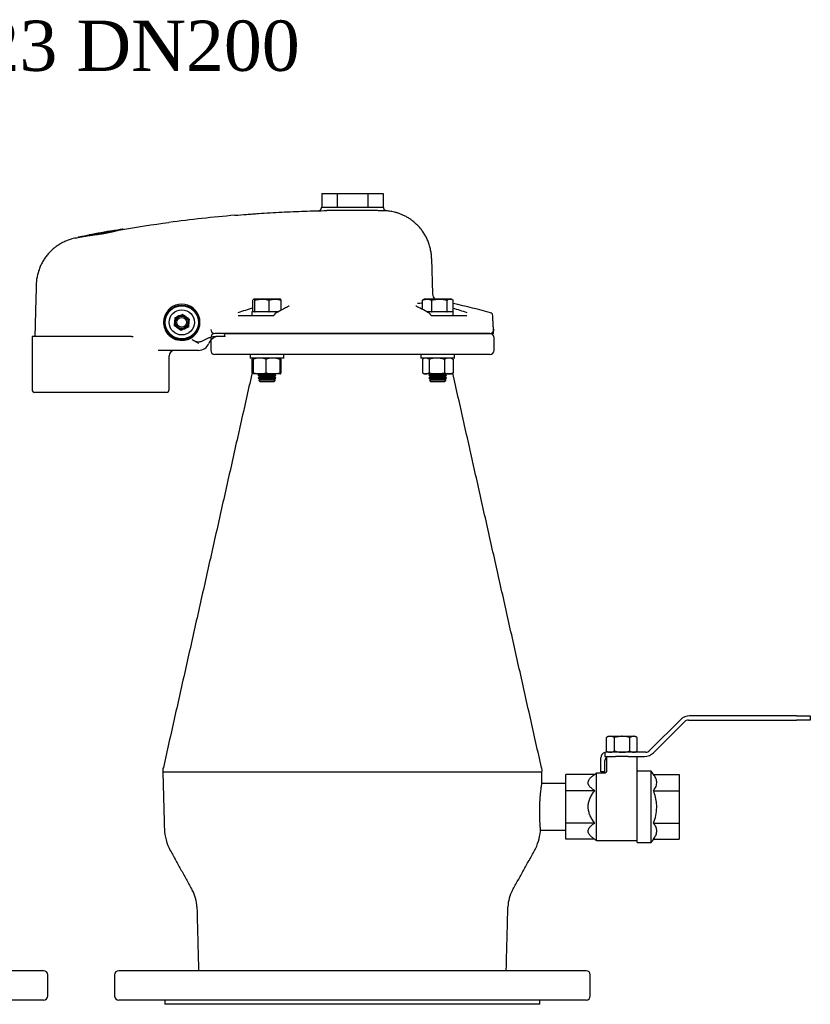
# Model space of a CAD drawing. Extents: x -644 to 6742, y -4733 to 593.
# Tile 39 of 53: x 2933 to 3498, y -1373 to -670. Entities that reach past the tile are written whole.
import ezdxf

# ---------------------------------------------------------------- set-up
doc = ezdxf.new("R2010")
doc.units = 0
doc.header["$LTSCALE"] = 25
doc.layers.get('0').update_dxf_attribs({"linetype": 'CONTINUOUS'})
doc.layers.add('GUF', color=7, linetype='CONTINUOUS')
doc.styles.add('ROMAND', font='georgia.TTF')

msp = doc.modelspace()

# ---------------------------------------------------------------- linework, layer by layer
at = {"color": 7, "linetype": 'CONTINUOUS'}
for p, q in [((3148.99, -793.65), (3148.99, -803.65)), ((3148.99, -793.65), (3159.96, -793.65)), ((3159.96, -793.65), (3159.96, -803.65)), ((3159.96, -793.65), (3181.9, -793.65)), ((3181.9, -793.65), (3192.87, -793.65)), ((3181.9, -793.65), (3181.9, -803.65)), ((3192.87, -793.65), (3192.87, -803.65)), ((3170.93, -803.65), (3148.7, -803.65)), ((3193.16, -803.65), (3170.93, -803.65)), ((3227.47, -839.98), (3228.14, -865.39)), ((3099.82, -878.25), (3099.82, -869.77)), ((3118.56, -869.01), (3100.58, -869.01)), ((3101.16, -878.25), (3101.16, -869.77)), ((3111.29, -878.25), (3111.29, -869.77)), ((3119.31, -869.01), (3118.56, -869.01)), ((3120.07, -876.9), (3120.07, -869.77)), ((3221, -876.49), (3221, -869.77)), ((3241.28, -869.01), (3222.56, -869.01)), ((3227.63, -878.25), (3227.63, -869.77)), ((3238.54, -878.25), (3238.54, -869.77)), ((3242.84, -878.25), (3242.84, -869.77)), ((3101.14, -878.25), (3099.04, -878.25)), ((3101.14, -878.25), (3101.16, -878.25)), ((3101.16, -878.25), (3101.35, -878.25)), ((3111.1, -878.25), (3101.35, -878.25)), ((3111.1, -878.25), (3111.29, -878.25)), ((3117.72, -878.25), (3111.29, -878.25)), ((3111.29, -878.25), (3111.45, -878.25)), ((3227.51, -878.25), (3224.18, -878.25)), ((3227.51, -878.25), (3227.63, -878.25)), ((3227.63, -878.25), (3227.82, -878.25)), ((3238.27, -878.25), (3227.82, -878.25)), ((3238.34, -878.25), (3238.54, -878.25)), ((3242.82, -878.25), (3238.54, -878.25)), ((3238.54, -878.25), (3238.62, -878.25)), ((3242.82, -878.25), (3242.84, -878.25)), ((3089.19, -880.65), (3114.61, -880.65)), ((3227.25, -880.65), (3252.67, -880.65)), ((3013.02, -895.65), (2941.93, -895.65)), ((3013.02, -895.65), (3014.2, -895.65)), ((3269.13, -893.65), (3072.63, -893.65)), ((3101.41, -893.65), (3072.63, -893.65)), ((3269.13, -893.65), (3072.63, -893.65)), ((3101.41, -893.65), (3072.63, -893.65)), ((3075.43, -895.65), (3073.33, -895.65)), ((3080.03, -893.65), (3271.83, -893.65)), ((3269.13, -893.65), (3101.41, -893.65)), ((3269.13, -893.65), (3101.41, -893.65)), ((3044.37, -905.65), (3032.15, -905.65)), ((3060.88, -905.65), (3044.37, -905.65)), ((3101.41, -908.65), (3072.63, -908.65)), ((3121.89, -911.15), (3097.89, -911.15)), ((3098.93, -912), (3098.93, -921.68)), ((3099.96, -912), (3099.96, -921.68)), ((3269.13, -908.65), (3101.41, -908.65)), ((3109.01, -912), (3109.01, -921.68)), ((3118.94, -912), (3118.94, -921.68)), ((3119.83, -912), (3119.83, -921.68)), ((3231.87, -911.15), (3219.87, -911.15)), ((3220.9, -912), (3220.9, -921.68)), ((3225.62, -912), (3225.62, -921.68)), ((3243.87, -911.15), (3231.87, -911.15)), ((3236.58, -912), (3236.58, -921.68)), ((3242.83, -912), (3242.83, -921.68)), ((3104.48, -922.53), (3100.38, -922.53)), ((3109.89, -923.47), (3103.54, -923.47)), ((3109.89, -925.34), (3103.54, -925.34)), ((3109.89, -926.96), (3103.97, -926.96)), ((3113.98, -922.53), (3104.48, -922.53)), ((3109.89, -924.4), (3105.16, -924.4)), ((3109.89, -926.28), (3105.16, -926.28)), ((3116.24, -923.47), (3109.89, -923.47)), ((3114.62, -924.4), (3109.89, -924.4)), ((3116.24, -925.34), (3109.89, -925.34)), ((3114.62, -926.28), (3109.89, -926.28)), ((3115.81, -926.96), (3109.89, -926.96)), ((3119.39, -922.53), (3113.98, -922.53)), ((3223.26, -922.53), (3222.34, -922.53)), ((3231.1, -922.53), (3223.26, -922.53)), ((3238.22, -923.47), (3225.52, -923.47)), ((3238.22, -925.34), (3225.52, -925.34)), ((3237.78, -926.96), (3225.95, -926.96)), ((3236.59, -924.4), (3227.14, -924.4)), ((3236.59, -926.28), (3227.14, -926.28)), ((3239.71, -922.53), (3231.1, -922.53)), ((3241.39, -922.53), (3239.71, -922.53)), ((3109.89, -928.15), (3105.16, -928.15)), ((3114.62, -928.15), (3109.89, -928.15)), ((3236.59, -928.15), (3227.14, -928.15)), ((3037.93, -935.65), (2943.93, -935.65)), ((3488.14, -1166.65), (3411.87, -1166.65)), ((3488.14, -1166.65), (3498.14, -1166.65)), ((3498.14, -1166.65), (3498.14, -1169.65)), ((3405.5, -1169.29), (3383.31, -1191.48)), ((3386.02, -1193.02), (3408.21, -1170.82)), ((3411.04, -1169.65), (3488.14, -1169.65)), ((3498.14, -1169.65), (3488.14, -1169.65)), ((3352.39, -1191.8), (3352.39, -1182.12)), ((3353.85, -1181.27), (3355.29, -1181.27)), ((3355.29, -1181.27), (3363.69, -1181.27)), ((3358.19, -1191.8), (3358.19, -1182.12)), ((3363.69, -1181.27), (3371.78, -1181.27)), ((3369.18, -1191.8), (3369.18, -1182.12)), ((3371.78, -1181.27), (3372.9, -1181.27)), ((3374.37, -1191.8), (3374.37, -1182.12)), ((3351.38, -1192.78), (3351.38, -1195.65)), ((3380.48, -1192.65), (3352.38, -1192.65)), ((3348.38, -1206.65), (3348.38, -1196.65)), ((3351.38, -1195.65), (3358.92, -1195.65)), ((3351.38, -1206.65), (3351.38, -1198.65)), ((3367.84, -1195.65), (3358.92, -1195.65)), ((3367.84, -1195.65), (3379.65, -1195.65)), ((3306.35, -1206.81), (3035.41, -1206.81)), ((3344.02, -1208.56), (3323.38, -1208.56)), ((3323.38, -1220.11), (3323.38, -1208.56)), ((3345.38, -1231.65), (3345.38, -1207.65)), ((3351.38, -1206.65), (3348.38, -1206.65)), ((3374.38, -1231.65), (3374.38, -1206.15)), ((3384.38, -1231.65), (3384.38, -1206.15)), ((3386.13, -1208.56), (3404.38, -1208.56)), ((3404.38, -1208.56), (3404.38, -1220.11)), ((3344.02, -1220.11), (3323.38, -1220.11)), ((3323.38, -1243.2), (3323.38, -1220.11)), ((3386.13, -1220.11), (3404.38, -1220.11)), ((3404.38, -1220.11), (3404.38, -1243.2)), ((3345.38, -1255.65), (3345.38, -1231.65)), ((3374.38, -1257.15), (3374.38, -1231.65)), ((3384.38, -1257.15), (3384.38, -1231.65)), ((3344.02, -1243.2), (3323.38, -1243.2)), ((3323.38, -1254.75), (3323.38, -1243.2)), ((3386.13, -1243.2), (3404.38, -1243.2)), ((3404.38, -1243.2), (3404.38, -1254.75)), ((3344.02, -1254.75), (3323.38, -1254.75)), ((3386.13, -1254.75), (3404.38, -1254.75)), ((2950.15, -1348.65), (2628.86, -1348.65)), ((3234.79, -1348.65), (3003.88, -1348.65)), ((3337.88, -1348.65), (3234.79, -1348.65)), ((2950.15, -1369.65), (2628.86, -1369.65)), ((3234.79, -1369.65), (3003.88, -1369.65)), ((3337.88, -1369.65), (3234.79, -1369.65)), ((3222.16, -1372.65), (3036.88, -1372.65)), ((3304.88, -1372.65), (3222.16, -1372.65))]:
    msp.add_line(p, q, dxfattribs=at)
for radius in [12.35, 11.85, 9, 4.5, 3.5]:
    msp.add_circle((3048.93, -885.65), radius, dxfattribs=at)
for centre, radius, start, end in [((3146.49, -803.95), 2, 271.43051, 349.91647), ((3150.43, -804.65), 2, 150, 169.84485), ((3191.43, -804.65), 2, 9.58179, 30), ((3170.93, -1805.65), 1000, 94.82156, 97.53597), ((3170.93, -1805.65), 1000.3, 100.21589, 100.73293), ((3170.93, -1805.65), 1000.3, 99.97598, 100.21589), ((3170.93, -1805.65), 1000.3, 100.73293, 100.84955), ((3233.14, -865.26), 5, 181.5, 228.6147), ((3048.93, -885.65), 13, 310.0749, 110.52704), ((3175.11, -1132.98), 268.33, 106.29506, 108.71068), ((3217.81, -875.58), 0.65, 61.44952, 89.30655), ((3170.93, -1214.76), 350, 73.47843, 78.14472), ((3166.71, -1133.13), 268.49, 71.2899, 73.52821), ((3048.93, -885.65), 5, 174.34359, 234.34359), ((3048.93, -885.65), 5, 114.34359, 174.34359), ((3048.93, -885.65), 5, 54.34359, 114.34359), ((3048.93, -885.65), 5, 354.34359, 54.34359), ((3270.2, -880.09), 0.91, 3, 73.47843), ((3048.93, -885.65), 5, 234.34359, 294.34359), ((3048.93, -885.65), 5, 294.34359, 354.34359), ((3072.63, -890.65), 3, 180, 270), ((3072.63, -890.65), 3, 180, 270), ((3269.13, -890.65), 3, 270, 0), ((3269.13, -890.65), 3, 270, 0), ((2945.93, -895.65), 2, 178.5, 180), ((3048.93, -885.65), 13, 249.47296, 249.91527), ((3048.93, -885.65), 13, 290.08473, 309.35264), ((3075.71, -903.65), 8, 91.8131, 157.97569), ((3072.63, -896.65), 3, 90, 180), ((3072.63, -896.65), 3, 90, 180), ((3269.13, -896.65), 3, 360, 90), ((3269.13, -896.65), 3, 360, 90), ((3269.18, -896.65), 3, 0, 90), ((3043.93, -909.65), 4, 90, 180), ((3060.88, -897.65), 8, 270, 337.97569), ((3072.63, -905.65), 3, 180, 270), ((3072.63, -905.65), 3, 180, 270), ((3269.13, -905.65), 3, 270, 0), ((3269.13, -905.65), 3, 270, 0), ((2943.93, -933.65), 2, 180, 270), ((3037.93, -933.65), 2, 270, 0), ((3411.87, -1175.65), 9, 90, 135), ((3411.04, -1173.65), 4, 90, 135), ((3352.38, -1196.65), 4, 104.47751, 180), ((3352.38, -1196.65), 4, 90, 104.47751), ((3379.65, -1186.65), 9, 270, 315), ((3380.48, -1188.65), 4, 270, 315), ((3354.38, -1198.65), 3, 123.61417, 180), ((3070.46, -1246.35), 34, 181.5, 209.08252), ((3271.3, -1246.35), 34, 330.91748, 355.33362), ((3033.75, -1303.8), 26, 1.5, 29.08252), ((3308.01, -1303.8), 26, 150.91748, 178.5), ((2950.15, -1351.65), 3, 0, 90), ((3003.88, -1351.65), 3, 90, 180), ((3337.88, -1351.65), 3, 0, 90), ((2950.15, -1366.65), 3, 270, 0), ((3003.88, -1366.65), 3, 180, 270), ((3337.88, -1366.65), 3, 270, 0)]:
    msp.add_arc(centre, radius, start, end, dxfattribs=at)
for points, knots in [([(3086.88, -809.19), (3089.69, -808.95), (3092.5, -808.73), (3096.7, -808.41), (3098.11, -808.31), (3100.91, -808.11), (3102.31, -808.01), (3109.31, -807.54), (3114.85, -807.21), (3125.82, -806.66), (3131.25, -806.43), (3142, -806.06), (3147.32, -805.92), (3152.58, -805.82)], [0, 0, 0, 0, 0.125, 0.125, 0.1875, 0.1875, 0.25, 0.25, 0.5, 0.5, 0.75, 0.75, 1, 1, 1, 1]), ([(3160.93, -805.8), (3159.35, -805.81), (3157.83, -805.81), (3155.04, -805.8), (3153.76, -805.8), (3152.58, -805.82)], [0, 0, 0, 0, 0.5, 0.5, 1, 1, 1, 1]), ([(3195.17, -806), (3195.14, -806), (3195.08, -806), (3194.13, -805.98), (3192.52, -805.95), (3190.31, -805.91), (3187.53, -805.87), (3184.29, -805.83), (3180.66, -805.79), (3176.76, -805.77), (3172.7, -805.76), (3168.63, -805.76), (3164.64, -805.77), (3162.17, -805.79), (3160.93, -805.8)], [0, 0, 0, 0, 0.072052, 0.158036, 0.242655, 0.327273, 0.411979, 0.496686, 0.581417, 0.666148, 0.750793, 0.835439, 0.91772, 1, 1, 1, 1]), ([(3194.84, -805.91), (3194.73, -805.89), (3194.48, -805.82), (3194.06, -805.55), (3193.66, -805.08), (3193.42, -804.62), (3193.42, -804.36), (3193.42, -804.33)], [0, 0, 0, 0, 0.13979, 0.348436, 0.651179, 0.959877, 1, 1, 1, 1]), ([(3227.46, -839.98), (3227.46, -839.88), (3227.48, -838.68), (3227.23, -836.41), (3226.69, -833.22), (3225.84, -830.15), (3224.75, -827.22), (3223.43, -824.45), (3221.9, -821.85), (3220.18, -819.43), (3218.31, -817.21), (3216.31, -815.2), (3214.2, -813.4), (3212.02, -811.81), (3209.79, -810.44), (3207.55, -809.27), (3205.34, -808.31), (3203.18, -807.54), (3201.12, -806.95), (3199.2, -806.53), (3197.48, -806.24), (3196.16, -806.08), (3195.42, -806.02), (3195.17, -806)], [0, 0, 0, 0, 0.005892, 0.0699394, 0.13287, 0.194729, 0.25554, 0.3153075, 0.3740184, 0.4316421, 0.4881297, 0.5434111, 0.5973925, 0.6499505, 0.7009252, 0.75011, 0.7972378, 0.8419624, 0.8838328, 0.9222632, 0.9565008, 0.985613, 1, 1, 1, 1]), ([(2974.96, -824.74), (2974.95, -824.74), (2974.88, -824.75), (2975.18, -824.69), (2975.85, -824.56), (2976.99, -824.33), (2978.49, -824.04), (2980.35, -823.68), (2982.49, -823.26), (2984.91, -822.8), (2987.73, -822.27), (2989.78, -821.89), (2990.93, -821.68)], [0, 0, 0, 0, 0.015864, 0.118948, 0.22502, 0.328191, 0.434283, 0.538789, 0.646221, 0.752621, 0.86202, 1, 1, 1, 1]), ([(2988.13, -822.89), (2988.98, -822.79), (2989.82, -822.67), (2991.51, -822.43), (2992.36, -822.3), (2993.62, -822.08), (2994.04, -822.01), (2994.87, -821.86), (2995.28, -821.78), (2996.48, -821.54), (2997.26, -821.37), (2998.39, -821.11), (2998.77, -821.03), (2999.49, -820.85), (2999.85, -820.77), (3000.87, -820.51), (3001.51, -820.35), (3002.42, -820.12), (3002.71, -820.04), (3003.27, -819.9), (3003.54, -819.83), (3004.3, -819.65), (3004.75, -819.56), (3005.15, -819.49)], [0, 0, 0, 0, 0.125, 0.125, 0.25, 0.25, 0.3125, 0.3125, 0.375, 0.375, 0.5, 0.5, 0.5625, 0.5625, 0.625, 0.625, 0.75, 0.75, 0.8125, 0.8125, 0.875, 0.875, 1, 1, 1, 1]), ([(2990.93, -821.68), (2991.83, -821.52), (2993.65, -821.19), (2996.29, -820.72), (2998.8, -820.27), (3001.06, -819.88), (3003.05, -819.54), (3004.66, -819.27), (3005.88, -819.06), (3006.63, -818.94), (3006.97, -818.88), (3006.9, -818.89), (3006.89, -818.9)], [0, 0, 0, 0, 0.107927, 0.218961, 0.326895, 0.43801, 0.544991, 0.655163, 0.760598, 0.869163, 0.973362, 1, 1, 1, 1]), ([(2973.28, -825.38), (2973.25, -825.39), (2973.04, -825.43), (2973, -825.44), (2972.95, -825.45), (2972.94, -825.45), (2972.93, -825.45), (2972.9, -825.46), (2972.86, -825.47), (2972.75, -825.49), (2972.52, -825.54), (2971.74, -825.71), (2970.1, -826.12), (2967.8, -826.87), (2965.06, -828), (2962.41, -829.37), (2959.85, -831.01), (2957.58, -832.74), (2955.44, -834.65), (2953.4, -836.8), (2951.52, -839.17), (2949.83, -841.73), (2948.36, -844.45), (2947.13, -847.3), (2946.15, -850.26), (2945.44, -853.32), (2945.01, -856.18), (2944.95, -858.02), (2944.92, -858.82)], [0, 0, 0, 0, 0.005064, 0.041253, 0.045999, 0.048589, 0.050041, 0.050677, 0.051385, 0.053155, 0.057434, 0.065503, 0.101767, 0.159804, 0.211619, 0.281319, 0.340412, 0.395555, 0.453935, 0.513952, 0.575067, 0.636922, 0.699291, 0.762025, 0.825026, 0.888223, 0.951567, 1, 1, 1, 1]), ([(2973.28, -825.38), (2973.1, -825.42), (2972.74, -825.49), (2973.81, -825.27), (2975.62, -824.91), (2977.11, -824.62), (2977.61, -824.52)], [0, 0, 0, 0, 0.27134, 0.557064, 0.851098, 1, 1, 1, 1]), ([(2977.61, -824.52), (2978.22, -824.4), (2978.9, -824.27), (2980.04, -824.07), (2980.44, -824), (2981.28, -823.87), (2981.72, -823.8), (2983.07, -823.59), (2984.01, -823.45), (2985.51, -823.24), (2986.03, -823.17), (2987.07, -823.03), (2987.6, -822.96), (2988.13, -822.89)], [0, 0, 0, 0, 0.25, 0.25, 0.375, 0.375, 0.5, 0.5, 0.75, 0.75, 0.875, 0.875, 1, 1, 1, 1]), ([(3099.82, -869.77), (3099.98, -869.51), (3100.3, -868.99), (3100.76, -869.09), (3101.04, -869.57), (3101.16, -869.77)], [0, 0, 0, 0, 0.35992, 0.730738, 1, 1, 1, 1]), ([(3101.16, -869.77), (3101.83, -869.62), (3103.6, -869.21), (3106.58, -868.98), (3109.3, -869.3), (3110.86, -869.67), (3111.29, -869.77)], [0, 0, 0, 0, 0.20045, 0.5311745, 0.8719083, 1, 1, 1, 1]), ([(3111.29, -869.77), (3112.33, -869.51), (3114.45, -868.99), (3117.44, -869.09), (3119.29, -869.57), (3120.07, -869.77)], [0, 0, 0, 0, 0.359919, 0.730739, 1, 1, 1, 1]), ([(3120.07, -869.77), (3119.91, -869.45), (3119.73, -869.1), (3119.56, -869.15), (3119.54, -869.15)], [0, 0, 0, 0, 0.912988, 1, 1, 1, 1]), ([(3217.28, -872.05), (3217.37, -872.03), (3217.81, -871.92), (3219.06, -871.84), (3220.23, -871.79), (3220.98, -871.83), (3221, -871.83)], [0, 0, 0, 0, 0.114839, 0.550738, 0.98662, 1, 1, 1, 1]), ([(3221, -869.77), (3221.79, -869.51), (3223.39, -868.99), (3225.64, -869.09), (3227.04, -869.57), (3227.63, -869.77)], [0, 0, 0, 0, 0.359919, 0.730738, 1, 1, 1, 1]), ([(3227.63, -869.77), (3228.92, -869.51), (3231.56, -868.99), (3235.27, -869.09), (3237.57, -869.57), (3238.54, -869.77)], [0, 0, 0, 0, 0.35992, 0.730738, 1, 1, 1, 1]), ([(3238.54, -869.77), (3238.82, -869.62), (3239.58, -869.21), (3240.84, -868.98), (3241.99, -869.3), (3242.66, -869.67), (3242.84, -869.77)], [0, 0, 0, 0, 0.20045, 0.5311745, 0.8719083, 1, 1, 1, 1]), ([(3044.37, -873.48), (3043.31, -873.88), (3042.31, -874.41), (3040.94, -875.39), (3040.49, -875.75), (3039.66, -876.52), (3039.28, -876.93), (3038.56, -877.79), (3038.23, -878.25), (3037.78, -878.97), (3037.63, -879.22), (3037.37, -879.71), (3037.24, -879.96), (3036.89, -880.73), (3036.69, -881.26), (3036.43, -882.06), (3036.36, -882.33), (3036.23, -882.88), (3036.17, -883.16), (3035.93, -884.56), (3035.88, -885.68), (3036.03, -887.37), (3036.12, -887.94), (3036.37, -889.04), (3036.53, -889.58), (3036.91, -890.63), (3037.14, -891.15), (3037.66, -892.16), (3037.96, -892.64), (3038.6, -893.57), (3038.95, -894), (3039.71, -894.84), (3040.13, -895.23), (3040.56, -895.6)], [0, 0, 0, 0, 0.125, 0.125, 0.1875, 0.1875, 0.25, 0.25, 0.3125, 0.3125, 0.34375, 0.34375, 0.375, 0.375, 0.4375, 0.4375, 0.46875, 0.46875, 0.5, 0.5, 0.625, 0.625, 0.6875, 0.6875, 0.75, 0.75, 0.8125, 0.8125, 0.875, 0.875, 0.9375, 0.9375, 1, 1, 1, 1]), ([(3123.77, -874.99), (3122.86, -875.44), (3120.39, -876.67), (3117.94, -878.04), (3116.39, -878.91)], [0, 0, 0, 0, 0.368455, 1, 1, 1, 1]), ([(3124.2, -874.78), (3124.19, -874.78), (3124.07, -874.85), (3123.9, -874.93), (3123.75, -875)], [0, 0, 0, 0, 0.090542, 1, 1, 1, 1]), ([(3125.52, -873.85), (3125.52, -873.84), (3125.53, -873.81), (3125.36, -874.04), (3124.94, -874.36), (3124.45, -874.64), (3124.2, -874.78)], [0, 0, 0, 0, 0.117836, 0.395153, 0.688502, 1, 1, 1, 1]), ([(3217.69, -874.79), (3217.69, -874.79), (3217.33, -874.62), (3216.91, -874.34), (3216.46, -874), (3216.33, -873.8), (3216.34, -873.84), (3216.35, -873.85)], [0, 0, 0, 0, 0.000874, 0.351247, 0.643403, 0.914132, 1, 1, 1, 1]), ([(3225.47, -878.91), (3224.57, -878.4), (3222.12, -877.01), (3219.65, -875.77), (3218.09, -874.99)], [0, 0, 0, 0, 0.36844, 1, 1, 1, 1]), ([(3226.1, -879.26), (3226.03, -879.22), (3225.8, -879.11), (3225.61, -878.99), (3225.48, -878.92)], [0, 0, 0, 0, 0.323012, 1, 1, 1, 1]), ([(3043.96, -885.16), (3043.96, -885.09), (3044.06, -884.12), (3044.15, -883.17), (3044.24, -882.29)], [0, 0, 0, 0, 0.0702, 1, 1, 1, 1]), ([(3046.87, -881.1), (3046.93, -881.07), (3047.82, -880.67), (3048.69, -880.27), (3049.5, -879.91)], [0, 0, 0, 0, 0.0702, 1, 1, 1, 1]), ([(3049.5, -879.91), (3050.07, -880.31), (3050.84, -880.87), (3051.63, -881.44), (3051.85, -881.59)], [0, 0, 0, 0, 0.731367, 1, 1, 1, 1]), ([(3051.85, -881.59), (3052.44, -882.01), (3053.23, -882.58), (3054, -883.13), (3054.19, -883.27)], [0, 0, 0, 0, 0.742447, 1, 1, 1, 1]), ([(3115.29, -879.88), (3115.28, -879.94), (3115.24, -880.11), (3115.11, -880.35), (3114.92, -880.55), (3114.74, -880.65), (3114.65, -880.64), (3114.62, -880.64)], [0, 0, 0, 0, 0.112531, 0.331341, 0.552838, 0.789374, 1, 1, 1, 1]), ([(3115.77, -879.26), (3115.76, -879.27), (3115.67, -879.31), (3115.51, -879.44), (3115.36, -879.65), (3115.32, -879.82), (3115.31, -879.89)], [0, 0, 0, 0, 0.054805, 0.36648, 0.755892, 1, 1, 1, 1]), ([(3226.56, -879.89), (3226.55, -879.83), (3226.52, -879.69), (3226.4, -879.51), (3226.26, -879.36), (3226.15, -879.29), (3226.1, -879.26)], [0, 0, 0, 0, 0.218517, 0.513595, 0.777355, 1, 1, 1, 1]), ([(3227.23, -880.64), (3227.19, -880.64), (3227.09, -880.64), (3226.88, -880.5), (3226.7, -880.26), (3226.59, -880.03), (3226.57, -879.9), (3226.57, -879.88)], [0, 0, 0, 0, 0.2574558, 0.5143795, 0.7363779, 0.9694665, 1, 1, 1, 1]), ([(3046.02, -889.72), (3045.8, -889.56), (3045.01, -888.99), (3044.24, -888.44), (3043.67, -888.03)], [0, 0, 0, 0, 0.268634, 1, 1, 1, 1]), ([(3048.36, -891.4), (3048.17, -891.26), (3047.4, -890.71), (3046.61, -890.14), (3046.02, -889.72)], [0, 0, 0, 0, 0.2575511, 1, 1, 1, 1]), ([(3050.99, -890.21), (3050.93, -890.24), (3050.04, -890.64), (3049.17, -891.03), (3048.36, -891.4)], [0, 0, 0, 0, 0.0702, 1, 1, 1, 1]), ([(3053.91, -886.15), (3053.9, -886.21), (3053.8, -887.18), (3053.71, -888.13), (3053.62, -889.02)], [0, 0, 0, 0, 0.0702, 1, 1, 1, 1]), ([(3040.69, -895.71), (3041.24, -896.16), (3041.83, -896.56), (3043.06, -897.27), (3043.7, -897.58), (3044.37, -897.83)], [0, 0, 0, 0, 0.5, 0.5, 1, 1, 1, 1]), ([(3053.4, -897.86), (3052.68, -898.13), (3051.94, -898.32), (3050.83, -898.52), (3050.45, -898.57), (3049.69, -898.64), (3049.31, -898.65), (3048.17, -898.65), (3047.41, -898.59), (3046.3, -898.39), (3045.93, -898.31), (3045.19, -898.11), (3044.83, -897.99), (3044.47, -897.86)], [0, 0, 0, 0, 0.25, 0.25, 0.375, 0.375, 0.5, 0.5, 0.75, 0.75, 0.875, 0.875, 1, 1, 1, 1]), ([(3056.11, -897.86), (3056.74, -898.18), (3057.38, -898.51), (3058.35, -898.96), (3058.68, -899.1), (3059.36, -899.34), (3059.7, -899.43), (3060.23, -899.53), (3060.4, -899.55), (3060.76, -899.57), (3060.94, -899.57), (3061.48, -899.55), (3061.83, -899.48), (3062.51, -899.3), (3062.85, -899.18), (3063.52, -898.91), (3063.84, -898.76), (3064.81, -898.29), (3065.45, -897.96), (3066.74, -897.33), (3067.39, -897.03), (3068.72, -896.5), (3069.4, -896.27), (3070.8, -895.9), (3071.51, -895.77), (3072.23, -895.71)], [0, 0, 0, 0, 0.125, 0.125, 0.1875, 0.1875, 0.25, 0.25, 0.28125, 0.28125, 0.3125, 0.3125, 0.375, 0.375, 0.4375, 0.4375, 0.5, 0.5, 0.625, 0.625, 0.75, 0.75, 0.875, 0.875, 1, 1, 1, 1]), ([(3056.11, -897.86), (3056.94, -898.28), (3057.75, -898.73), (3058.94, -899.43), (3059.33, -899.67), (3059.92, -900.03), (3060.11, -900.16), (3060.5, -900.4), (3060.69, -900.53), (3060.88, -900.65)], [0, 0, 0, 0, 0.5, 0.5, 0.75, 0.75, 0.875, 0.875, 1, 1, 1, 1]), ([(3079.94, -895.65), (3079.78, -895.65), (3079.59, -895.65), (3079.14, -895.65), (3078.88, -895.65), (3078.32, -895.65), (3078.02, -895.65), (3077.37, -895.65), (3077.02, -895.65), (3076.67, -895.65)], [0, 0, 0, 0, 0.25, 0.25, 0.5, 0.5, 0.75, 0.75, 1, 1, 1, 1]), ([(3079.94, -895.65), (3079.92, -895.65), (3079.89, -895.64), (3079.86, -895.59), (3079.84, -895.56), (3079.8, -895.45), (3079.77, -895.37), (3079.71, -895.12), (3079.68, -894.94), (3079.59, -894.4), (3079.55, -894.03), (3079.51, -893.65)], [0, 0, 0, 0, 0.0625, 0.0625, 0.125, 0.125, 0.25, 0.25, 0.5, 0.5, 1, 1, 1, 1]), ([(3100.19, -911.37), (3100.13, -911.38), (3099.7, -911.47), (3099.29, -911.76), (3098.93, -912)], [0, 0, 0, 0, 0.127288, 1, 1, 1, 1]), ([(3099.96, -912), (3100.03, -911.77), (3100.17, -911.29), (3100.32, -911.2), (3100.4, -911.15)], [0, 0, 0, 0, 0.4954579, 1, 1, 1, 1]), ([(3104.48, -911.15), (3103.34, -911.25), (3101.81, -911.38), (3100.34, -911.88), (3099.96, -912)], [0, 0, 0, 0, 0.742448, 1, 1, 1, 1]), ([(3109.01, -912), (3107.92, -911.67), (3106.43, -911.21), (3104.89, -911.17), (3104.48, -911.15)], [0, 0, 0, 0, 0.7313663, 1, 1, 1, 1]), ([(3113.98, -911.15), (3113.86, -911.15), (3112.97, -911.16), (3111.29, -911.35), (3109.77, -911.78), (3109.01, -912)], [0, 0, 0, 0, 0.070091, 0.530785, 1, 1, 1, 1]), ([(3118.94, -912), (3118.14, -911.77), (3116.51, -911.29), (3114.83, -911.2), (3113.98, -911.15)], [0, 0, 0, 0, 0.495458, 1, 1, 1, 1]), ([(3119.39, -911.15), (3119.38, -911.15), (3119.3, -911.16), (3119.15, -911.35), (3119.01, -911.78), (3118.94, -912)], [0, 0, 0, 0, 0.070092, 0.530785, 1, 1, 1, 1]), ([(3119.83, -912), (3119.76, -911.77), (3119.61, -911.29), (3119.46, -911.2), (3119.39, -911.15)], [0, 0, 0, 0, 0.495458, 1, 1, 1, 1]), ([(3223.26, -911.15), (3223.21, -911.15), (3222.78, -911.16), (3221.99, -911.35), (3221.27, -911.78), (3220.9, -912)], [0, 0, 0, 0, 0.0700912, 0.5307846, 1, 1, 1, 1]), ([(3225.62, -912), (3225.24, -911.77), (3224.47, -911.29), (3223.67, -911.2), (3223.26, -911.15)], [0, 0, 0, 0, 0.495458, 1, 1, 1, 1]), ([(3231.1, -911.15), (3230.97, -911.15), (3229.99, -911.16), (3228.13, -911.35), (3226.46, -911.78), (3225.62, -912)], [0, 0, 0, 0, 0.070092, 0.530785, 1, 1, 1, 1]), ([(3236.58, -912), (3235.69, -911.77), (3233.9, -911.29), (3232.04, -911.2), (3231.1, -911.15)], [0, 0, 0, 0, 0.4954579, 1, 1, 1, 1]), ([(3239.71, -911.15), (3238.92, -911.25), (3237.86, -911.38), (3236.85, -911.88), (3236.58, -912)], [0, 0, 0, 0, 0.742448, 1, 1, 1, 1]), ([(3242.83, -912), (3242.08, -911.67), (3241.05, -911.21), (3239.99, -911.17), (3239.71, -911.15)], [0, 0, 0, 0, 0.7313663, 1, 1, 1, 1]), ([(3100.4, -922.53), (3100.39, -922.53), (3100.31, -922.52), (3100.16, -922.34), (3100.02, -921.9), (3099.96, -921.68)], [0, 0, 0, 0, 0.070092, 0.5307853, 1, 1, 1, 1]), ([(3099.96, -921.68), (3100.34, -921.81), (3101.81, -922.31), (3103.34, -922.44), (3104.48, -922.53)], [0, 0, 0, 0, 0.257552, 1, 1, 1, 1]), ([(3104.48, -922.53), (3104.89, -922.52), (3106.43, -922.47), (3107.92, -922.02), (3109.01, -921.68)], [0, 0, 0, 0, 0.268633, 1, 1, 1, 1]), ([(3109.01, -921.68), (3109.81, -921.92), (3111.44, -922.4), (3113.13, -922.49), (3113.98, -922.53)], [0, 0, 0, 0, 0.495458, 1, 1, 1, 1]), ([(3113.98, -922.53), (3114.09, -922.53), (3114.99, -922.52), (3116.67, -922.34), (3118.18, -921.9), (3118.94, -921.68)], [0, 0, 0, 0, 0.070092, 0.530785, 1, 1, 1, 1]), ([(3118.94, -921.68), (3119.02, -921.92), (3119.16, -922.4), (3119.31, -922.49), (3119.39, -922.53)], [0, 0, 0, 0, 0.495458, 1, 1, 1, 1]), ([(3119.39, -922.53), (3119.4, -922.53), (3119.48, -922.52), (3119.63, -922.34), (3119.76, -921.9), (3119.83, -921.68)], [0, 0, 0, 0, 0.070092, 0.530785, 1, 1, 1, 1]), ([(3220.9, -921.68), (3221.29, -921.92), (3222.06, -922.4), (3222.86, -922.49), (3223.26, -922.53)], [0, 0, 0, 0, 0.4954574, 1, 1, 1, 1]), ([(3223.26, -922.53), (3223.32, -922.53), (3223.74, -922.52), (3224.54, -922.34), (3225.26, -921.9), (3225.62, -921.68)], [0, 0, 0, 0, 0.070093, 0.530785, 1, 1, 1, 1]), ([(3225.62, -921.68), (3226.51, -921.92), (3228.31, -922.4), (3230.17, -922.49), (3231.1, -922.53)], [0, 0, 0, 0, 0.495458, 1, 1, 1, 1]), ([(3231.1, -922.53), (3231.23, -922.53), (3232.22, -922.52), (3234.07, -922.34), (3235.74, -921.9), (3236.58, -921.68)], [0, 0, 0, 0, 0.070092, 0.5307853, 1, 1, 1, 1]), ([(3236.58, -921.68), (3236.85, -921.81), (3237.86, -922.31), (3238.92, -922.44), (3239.71, -922.53)], [0, 0, 0, 0, 0.257552, 1, 1, 1, 1]), ([(3239.71, -922.53), (3239.99, -922.52), (3241.05, -922.47), (3242.08, -922.02), (3242.83, -921.68)], [0, 0, 0, 0, 0.268633, 1, 1, 1, 1]), ([(3355.29, -1181.27), (3355.02, -1181.29), (3354.04, -1181.33), (3353.09, -1181.79), (3352.39, -1182.12)], [0, 0, 0, 0, 0.2686341, 1, 1, 1, 1]), ([(3358.19, -1182.12), (3357.95, -1182), (3357, -1181.5), (3356.02, -1181.37), (3355.29, -1181.27)], [0, 0, 0, 0, 0.257552, 1, 1, 1, 1]), ([(3363.69, -1181.27), (3363.55, -1181.27), (3362.57, -1181.28), (3360.71, -1181.47), (3359.03, -1181.9), (3358.19, -1182.12)], [0, 0, 0, 0, 0.070092, 0.530785, 1, 1, 1, 1]), ([(3369.18, -1182.12), (3368.29, -1181.89), (3366.49, -1181.41), (3364.62, -1181.32), (3363.69, -1181.27)], [0, 0, 0, 0, 0.495458, 1, 1, 1, 1]), ([(3371.78, -1181.27), (3371.72, -1181.27), (3371.25, -1181.28), (3370.37, -1181.47), (3369.58, -1181.9), (3369.18, -1182.12)], [0, 0, 0, 0, 0.070091, 0.530785, 1, 1, 1, 1]), ([(3374.37, -1182.12), (3373.95, -1181.89), (3373.1, -1181.41), (3372.22, -1181.32), (3371.78, -1181.27)], [0, 0, 0, 0, 0.495458, 1, 1, 1, 1]), ([(3352.39, -1191.8), (3353.09, -1192.14), (3354.04, -1192.59), (3355.02, -1192.64), (3355.29, -1192.65)], [0, 0, 0, 0, 0.731366, 1, 1, 1, 1]), ([(3355.29, -1192.65), (3356.02, -1192.56), (3357, -1192.43), (3357.95, -1191.93), (3358.19, -1191.8)], [0, 0, 0, 0, 0.742448, 1, 1, 1, 1]), ([(3358.19, -1191.8), (3359.08, -1192.04), (3360.88, -1192.52), (3362.75, -1192.61), (3363.69, -1192.65)], [0, 0, 0, 0, 0.495459, 1, 1, 1, 1]), ([(3363.69, -1192.65), (3363.82, -1192.65), (3364.8, -1192.64), (3366.66, -1192.46), (3368.34, -1192.02), (3369.18, -1191.8)], [0, 0, 0, 0, 0.0700916, 0.5307859, 1, 1, 1, 1]), ([(3369.18, -1191.8), (3369.6, -1192.04), (3370.45, -1192.52), (3371.33, -1192.61), (3371.78, -1192.65)], [0, 0, 0, 0, 0.495458, 1, 1, 1, 1]), ([(3371.78, -1192.65), (3371.84, -1192.65), (3372.3, -1192.64), (3373.18, -1192.46), (3373.97, -1192.02), (3374.37, -1191.8)], [0, 0, 0, 0, 0.070092, 0.530786, 1, 1, 1, 1]), ([(3035.76, -1203.54), (3035.57, -1204.07), (3035.2, -1205.14), (3035.34, -1206.27), (3035.41, -1206.83)], [0, 0, 0, 0, 0.500001, 1, 1, 1, 1]), ([(3306.23, -1206.81), (3306.26, -1206.81), (3306.38, -1206.81), (3305.57, -1206.81), (3303.86, -1206.81), (3301.1, -1206.81), (3297.43, -1206.81), (3292.88, -1206.81), (3287.55, -1206.81), (3281.39, -1206.81), (3274.42, -1206.81), (3266.63, -1206.81), (3258.16, -1206.81), (3249.13, -1206.81), (3239.68, -1206.81), (3229.72, -1206.81), (3219.29, -1206.81), (3208.38, -1206.81), (3197.23, -1206.81), (3185.97, -1206.81), (3174.64, -1206.81), (3163.15, -1206.81), (3151.73, -1206.81), (3140.52, -1206.81), (3129.54, -1206.81), (3118.73, -1206.81), (3108.32, -1206.81), (3098.44, -1206.81), (3089.1, -1206.81), (3080.22, -1206.81), (3072.02, -1206.81), (3064.58, -1206.81), (3057.9, -1206.81), (3051.95, -1206.81), (3046.87, -1206.81), (3042.7, -1206.81), (3039.46, -1206.81), (3037.14, -1206.81), (3035.68, -1206.81), (3035.51, -1206.81), (3035.42, -1206.81)], [0, 0, 0, 0, 0.010156, 0.036506, 0.063037, 0.090144, 0.117451, 0.143829, 0.170391, 0.19677, 0.223332, 0.250471, 0.277811, 0.304177, 0.330726, 0.357093, 0.383643, 0.410769, 0.438096, 0.464449, 0.490984, 0.518094, 0.545405, 0.571805, 0.598391, 0.625556, 0.652921, 0.679287, 0.705837, 0.732963, 0.760288, 0.786638, 0.813169, 0.840276, 0.867583, 0.893962, 0.920523, 0.946902, 0.973464, 1, 1, 1, 1]), ([(3306.35, -1206.83), (3306.42, -1206.27), (3306.56, -1205.14), (3306.19, -1204.07), (3306, -1203.54)], [0, 0, 0, 0, 0.499999, 1, 1, 1, 1]), ([(3344.02, -1220.11), (3343.3, -1219.6), (3341.85, -1218.58), (3340.4, -1217.08), (3339.59, -1215.7), (3339.31, -1214.49), (3339.48, -1213.26), (3340.16, -1211.9), (3341.48, -1210.43), (3342.93, -1209.29), (3343.83, -1208.69), (3344.02, -1208.56)], [0, 0, 0, 0, 0.146939, 0.296576, 0.391322, 0.48858, 0.583453, 0.681269, 0.82029, 0.962877, 1, 1, 1, 1]), ([(3352.42, -1206.2), (3352.4, -1206.35), (3352.38, -1206.68), (3352.12, -1207.11), (3351.77, -1207.43), (3351.4, -1207.59), (3351.13, -1207.65), (3350.99, -1207.65), (3350.96, -1207.65)], [0, 0, 0, 0, 0.190891, 0.429691, 0.641672, 0.81476, 0.961109, 1, 1, 1, 1]), ([(3386.13, -1220.11), (3386.79, -1219.09), (3387.79, -1217.55), (3388.36, -1215.38), (3388.43, -1213.4), (3387.8, -1211.09), (3386.69, -1209.41), (3386.13, -1208.56)], [0, 0, 0, 0, 0.270917, 0.410574, 0.552087, 0.77315, 1, 1, 1, 1]), ([(3306.15, -1214.18), (3306.16, -1214.17), (3306.17, -1214.1), (3306.12, -1214.42), (3306, -1215.17), (3305.82, -1216.44), (3305.6, -1218.1), (3305.35, -1220.17), (3305.1, -1222.55), (3304.87, -1225.23), (3304.69, -1228.06), (3304.57, -1231.02), (3304.51, -1233.96), (3304.51, -1236.86), (3304.58, -1239.57), (3304.68, -1242.09), (3304.81, -1244.21), (3304.94, -1245.96), (3305.02, -1246.81), (3305.06, -1247.24)], [0, 0, 0, 0, 0.009233, 0.070793, 0.134139, 0.195748, 0.25911, 0.321341, 0.385354, 0.447953, 0.512385, 0.574639, 0.638728, 0.700485, 0.764032, 0.825828, 0.889394, 0.944093, 1, 1, 1, 1]), ([(3344.02, -1243.2), (3343.01, -1241.75), (3341.49, -1239.57), (3340.1, -1236.28), (3339.44, -1233.64), (3339.31, -1230.89), (3339.77, -1228.04), (3340.83, -1225.17), (3342.31, -1222.49), (3343.48, -1220.86), (3344.02, -1220.11)], [0, 0, 0, 0, 0.2084573, 0.3141604, 0.4223855, 0.5283748, 0.6387852, 0.7624618, 0.8894891, 1, 1, 1, 1]), ([(3386.13, -1243.2), (3386.44, -1242.3), (3387.35, -1239.66), (3388.36, -1235.04), (3388.47, -1229.68), (3387.64, -1224.64), (3386.64, -1221.63), (3386.13, -1220.11)], [0, 0, 0, 0, 0.120399, 0.354881, 0.59717, 0.796612, 1, 1, 1, 1]), ([(3344.02, -1254.75), (3343.3, -1254.24), (3341.85, -1253.22), (3340.4, -1251.73), (3339.59, -1250.34), (3339.31, -1249.13), (3339.48, -1247.9), (3340.16, -1246.54), (3341.48, -1245.07), (3342.93, -1243.94), (3343.83, -1243.33), (3344.02, -1243.2)], [0, 0, 0, 0, 0.146939, 0.2965763, 0.3913222, 0.4885795, 0.5834531, 0.6812694, 0.8202898, 0.9628768, 1, 1, 1, 1]), ([(3386.13, -1254.75), (3386.79, -1253.73), (3387.79, -1252.19), (3388.36, -1250.02), (3388.43, -1248.04), (3387.8, -1245.73), (3386.69, -1244.05), (3386.13, -1243.2)], [0, 0, 0, 0, 0.270917, 0.410574, 0.552087, 0.77315, 1, 1, 1, 1]), ([(3305.06, -1247.24), (3305.09, -1247.64), (3305.15, -1248.44), (3305.18, -1249.06), (3305.19, -1249.1), (3305.19, -1249.12)], [0, 0, 0, 0, 0.351444, 0.713119, 1, 1, 1, 1])]:
    msp.add_open_spline(points, degree=3, knots=knots, dxfattribs=at)
for points, degree in [([(3005.15, -819.49), (3016.57, -817.57), (3028.12, -815.83), (3039.78, -814.29)], 3), ([(3006.93, -819.2), (3006.93, -818.9)], 1), ([(2974.93, -824.74), (2974.93, -825.04)], 1), ([(2944.9, -858.83), (2943.93, -895.6)], 1), ([(3100.58, -869.01), (3100.33, -869.12)], 1), ([(3119.55, -869.12), (3119.31, -869.01)], 1), ([(3221.57, -869.49), (3221, -869.77)], 1), ([(3222.56, -869.01), (3221.57, -869.47)], 1), ([(3242.27, -869.47), (3241.28, -869.01)], 1), ([(3099.04, -878.25), (3099.04, -880.65)], 1), ([(3116.39, -878.92), (3115.76, -879.26)], 1), ([(3218.12, -875), (3217.69, -874.79)], 1), ([(3242.82, -880.65), (3242.82, -878.25)], 1), ([(3043.67, -888.03), (3043.96, -885.16)], 1), ([(3044.24, -882.29), (3046.87, -881.1)], 1), ([(3054.19, -883.27), (3053.91, -886.15)], 1), ([(3271.83, -893.65), (3271.11, -880.04)], 1), ([(3053.62, -889.02), (3050.99, -890.21)], 1), ([(2941.93, -895.65), (2941.93, -933.65)], 1), ([(3040.69, -895.71), (3040.65, -895.67), (3040.6, -895.64), (3040.56, -895.6)], 3), ([(3057.3, -895.6), (3057.26, -895.64), (3057.22, -895.67), (3057.18, -895.71)], 3), ([(3069.63, -896.65), (3069.63, -905.65)], 1), ([(3069.63, -896.65), (3069.63, -905.65)], 1), ([(3069.68, -898.39), (3069.68, -905.65)], 1), ([(3072.23, -895.71), (3072.6, -895.67), (3072.96, -895.65), (3073.33, -895.65)], 3), ([(3076.67, -895.65), (3076.26, -895.65), (3075.85, -895.65), (3075.43, -895.65)], 3), ([(3080.03, -893.65), (3079.88, -893.65), (3079.71, -893.65), (3079.51, -893.65)], 3), ([(3272.13, -905.65), (3272.13, -896.65)], 1), ([(3272.13, -905.65), (3272.13, -896.65)], 1), ([(3272.18, -905.65), (3272.18, -896.65)], 1), ([(3039.93, -933.65), (3039.93, -909.65)], 1), ([(3097.89, -908.65), (3097.89, -911.15)], 1), ([(3100.37, -911.15), (3099.33, -911.75)], 1), ([(3121.89, -911.15), (3121.89, -908.65)], 1), ([(3219.87, -908.65), (3219.87, -911.15)], 1), ([(3222.34, -911.15), (3221.31, -911.75)], 1), ([(3241.48, -911.28), (3241.36, -911.15)], 1), ([(3242.43, -911.75), (3241.39, -911.15)], 1), ([(3242.41, -911.78), (3242.83, -912)], 1), ([(3243.87, -911.15), (3243.87, -908.65)], 1), ([(3099.96, -918.2), (3035.75, -1203.56)], 1), ([(3098.93, -921.68), (3099.15, -921.8)], 1), ([(3105.16, -922.53), (3103.54, -923.47)], 1), ([(3103.54, -923.47), (3105.16, -924.4)], 1), ([(3105.16, -924.4), (3103.54, -925.34)], 1), ([(3103.54, -925.34), (3105.16, -926.28)], 1), ([(3105.16, -926.28), (3103.97, -926.96)], 1), ([(3103.97, -926.96), (3105.16, -928.15)], 1), ([(3116.24, -923.47), (3114.62, -922.53)], 1), ([(3114.62, -924.4), (3116.24, -923.47)], 1), ([(3116.24, -925.34), (3114.62, -924.4)], 1), ([(3114.62, -926.28), (3116.24, -925.34)], 1), ([(3115.81, -926.96), (3114.62, -926.28)], 1), ([(3114.62, -928.15), (3115.81, -926.96)], 1), ([(3221.31, -921.93), (3222.34, -922.53)], 1), ([(3227.14, -922.53), (3225.52, -923.47)], 1), ([(3225.52, -923.47), (3227.14, -924.4)], 1), ([(3227.14, -924.4), (3225.52, -925.34)], 1), ([(3225.52, -925.34), (3227.14, -926.28)], 1), ([(3227.14, -926.28), (3225.95, -926.96)], 1), ([(3225.95, -926.96), (3227.14, -928.15)], 1), ([(3236.59, -924.4), (3238.22, -923.47)], 1), ([(3238.22, -925.34), (3236.59, -924.4)], 1), ([(3236.59, -926.28), (3238.22, -925.34)], 1), ([(3237.78, -926.96), (3236.59, -926.28)], 1), ([(3236.59, -928.15), (3237.78, -926.96)], 1), ([(3238.22, -923.47), (3236.6, -922.53)], 1), ([(3241.39, -922.53), (3242.43, -921.93)], 1), ([(3242.83, -921.68), (3242.41, -921.91)], 1), ([(3306.01, -1203.56), (3242.61, -921.8)], 1), ([(3352.39, -1182.12), (3352.58, -1182.03)], 1), ([(3353.85, -1181.27), (3352.57, -1182.02)], 1), ([(3374.19, -1182.02), (3372.9, -1181.27)], 1), ([(3352.58, -1191.9), (3352.39, -1191.8)], 1), ([(3352.57, -1191.91), (3353.85, -1192.65)], 1), ([(3372.9, -1192.65), (3374.19, -1191.91)], 1), ([(3352.43, -1196.37), (3352.43, -1206.22)], 1), ([(3374.33, -1206.17), (3374.33, -1195.65)], 1), ([(3035.41, -1206.81), (3036.47, -1247.24)], 1), ([(3306.16, -1214.18), (3306.35, -1206.81)], 1), ([(3345.38, -1207.65), (3344.02, -1208.56)], 1), ([(3350.96, -1207.65), (3345.38, -1207.65)], 1), ([(3384.38, -1206.15), (3374.38, -1206.15)], 1), ([(3386.13, -1208.56), (3384.38, -1206.15)], 1), ([(3323.38, -1214.9), (3306.04, -1214.9)], 1), ([(3305.15, -1248.4), (3323.38, -1248.4)], 1), ([(3344.02, -1254.75), (3345.38, -1255.65)], 1), ([(3345.38, -1255.65), (3374.38, -1255.65)], 1), ([(3374.38, -1257.15), (3384.38, -1257.15)], 1), ([(3384.38, -1257.15), (3386.13, -1254.75)], 1), ([(3040.74, -1262.88), (3056.47, -1291.16)], 1), ([(3285.29, -1291.16), (3301.02, -1262.88)], 1), ([(3059.74, -1303.12), (3060.93, -1348.65)], 1), ([(3280.82, -1348.65), (3282.02, -1303.12)], 1), ([(2953.15, -1366.65), (2953.15, -1351.65)], 1), ([(3000.88, -1351.65), (3000.88, -1366.65)], 1), ([(3340.88, -1366.65), (3340.88, -1351.65)], 1), ([(3036.88, -1369.65), (3036.88, -1372.65)], 1), ([(3304.88, -1372.65), (3304.88, -1369.65)], 1)]:
    msp.add_open_spline(points, degree=degree, dxfattribs=at)

# ---------------------------------------------------------------- texts
at = {"layer": 'GUF', "style": 'ROMAND'}
msp.add_text('D-023 DN200', height=35.9011, dxfattribs=at).set_placement((2821.5, -706.05))

doc.saveas('drawing.dxf')
